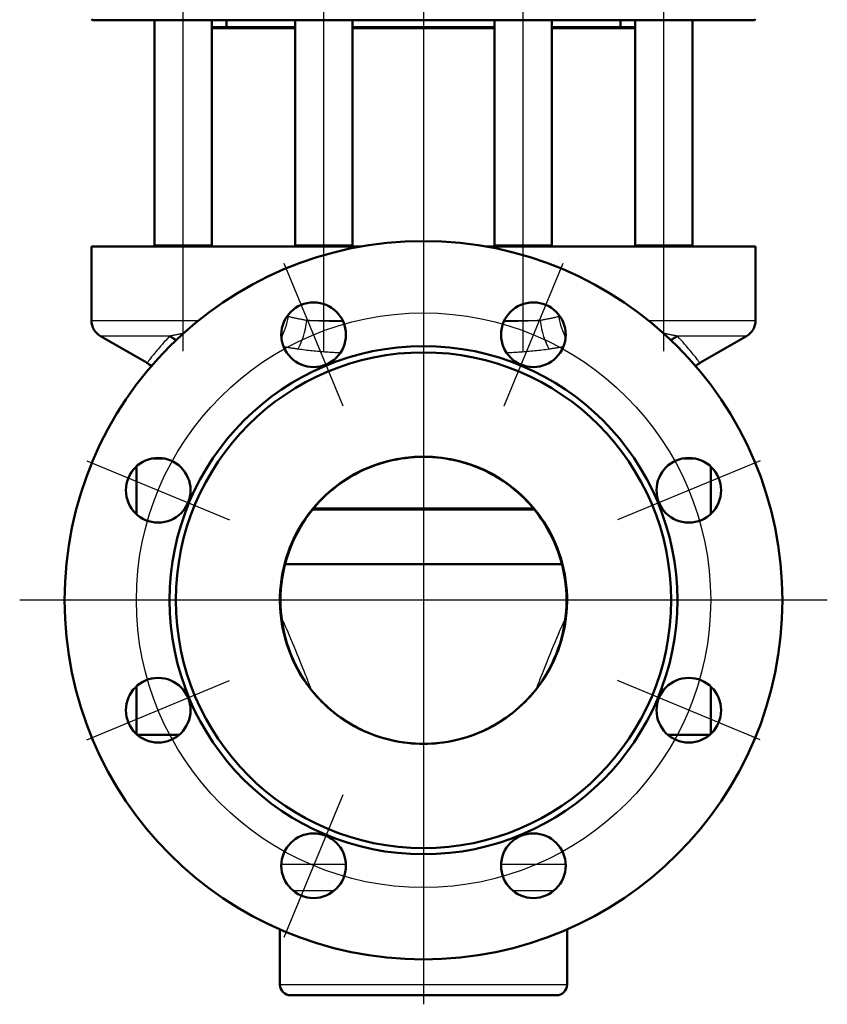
# Model space of a CAD drawing. Header units: millimetres. Extents: x 99 to 904, y 199 to 1215.
# Tile 3 of 12: x 679 to 904, y 508 to 782. Entities that reach past the tile are written whole.
import ezdxf

# ---------------------------------------------------------------- set-up
doc = ezdxf.new("R2010")
doc.units = ezdxf.units.MM
doc.header["$LTSCALE"] = 5
for name, color, linetype, lineweight in [('Gewinde(DIN)', 3, 'Continuous', 25), ('Mittellinie(DIN)', 4, 'Continuous', 25), ('Mittelpunktmarkierung(DIN)', 4, 'Continuous', 25), ('Sichtbare Kanten(DIN)', 7, 'Continuous', 50), ('Sichtbare tangentiale Kanten(DIN)', 3, 'Continuous', 25)]:
    doc.layers.add(name, color=color, linetype=linetype, lineweight=lineweight)

msp = doc.modelspace()

# ---------------------------------------------------------------- linework, layer by layer
at = {"layer": 'Gewinde(DIN)'}
for p, q in [((717.79, 719.21), (717.79, 718.91)), ((731.38, 718.91), (731.38, 719.21)), ((757.03, 719.21), (757.03, 718.91)), ((770.62, 718.91), (770.62, 719.21)), ((812.52, 719.21), (812.52, 718.91)), ((826.11, 718.91), (826.11, 719.21)), ((851.75, 719.21), (851.75, 718.91)), ((865.34, 718.91), (865.34, 719.21))]:
    msp.add_line(p, q, dxfattribs=at)
at = {"layer": 'Mittellinie(DIN)', "linetype": 'Continuous'}
for p, q in [((724.59, 689.71), (724.59, 832.71)), ((763.82, 689.71), (763.82, 832.71)), ((819.31, 689.71), (819.31, 832.71)), ((858.55, 689.71), (858.55, 832.71))]:
    msp.add_line(p, q, dxfattribs=at)
msp.add_circle((791.57, 620.41), 80, dxfattribs=at)
at = {"layer": 'Mittelpunktmarkierung(DIN)', "linetype": 'Continuous'}
for p, q in [((791.57, 1209.63), (791.57, 507.91)), ((769.18, 674.45), (752.73, 714.18)), ((830.41, 714.18), (813.96, 674.45)), ((697.79, 659.25), (737.52, 642.79)), ((885.34, 659.25), (845.62, 642.79)), ((904.07, 620.41), (679.07, 620.41)), ((697.79, 581.56), (737.52, 598.02)), ((885.34, 581.56), (845.62, 598.02)), ((752.73, 526.63), (769.18, 566.36))]:
    msp.add_line(p, q, dxfattribs=at)
at = {"layer": 'Sichtbare Kanten(DIN)'}
for p, q in [((699.32, 781.91), (699.07, 782.16)), ((883.82, 781.91), (699.32, 781.91)), ((716.59, 718.91), (716.59, 781.91)), ((732.59, 718.91), (732.59, 781.91)), ((736.67, 779.91), (736.67, 781.91)), ((755.82, 718.91), (755.82, 781.91)), ((771.82, 718.91), (771.82, 781.91)), ((811.31, 718.91), (811.31, 781.91)), ((827.31, 718.91), (827.31, 781.91)), ((846.47, 779.91), (846.47, 781.91)), ((850.55, 718.91), (850.55, 781.91)), ((866.55, 718.91), (866.55, 781.91)), ((883.82, 781.91), (884.07, 782.16)), ((732.59, 779.91), (755.82, 779.91)), ((755.82, 779.66), (732.59, 779.66)), ((771.82, 779.91), (811.31, 779.91)), ((811.31, 779.66), (771.82, 779.66)), ((827.31, 779.91), (850.55, 779.91)), ((850.55, 779.66), (827.31, 779.66)), ((699.07, 718.91), (774.31, 718.91)), ((699.07, 718.91), (699.07, 698.29)), ((716.59, 719.21), (732.59, 719.21)), ((755.82, 719.21), (771.82, 719.21)), ((808.82, 718.91), (884.07, 718.91)), ((811.31, 719.21), (827.31, 719.21)), ((850.55, 719.21), (866.55, 719.21)), ((884.07, 718.91), (884.07, 698.29)), ((714.57, 686.46), (701.57, 693.96)), ((868.56, 686.46), (881.57, 693.96)), ((719.09, 659.91), (716.23, 659.91)), ((866.91, 659.91), (864.05, 659.91)), ((711.57, 644.39), (711.57, 657.65)), ((871.57, 644.39), (871.57, 657.65)), ((822.45, 645.66), (760.68, 645.66)), ((760.89, 645.91), (822.25, 645.91)), ((830.11, 630.41), (753.02, 630.41)), ((711.57, 583.17), (711.57, 596.42)), ((871.57, 583.17), (871.57, 596.42)), ((723.45, 582.91), (711.86, 582.91)), ((871.27, 582.91), (859.68, 582.91)), ((751.57, 513.41), (751.57, 528.76)), ((831.57, 513.41), (831.57, 528.76)), ((828.57, 510.41), (754.57, 510.41))]:
    msp.add_line(p, q, dxfattribs=at)
at = {"layer": 'Sichtbare Kanten(DIN)', "flags": 128}
for points in [[(825.07, 642.01), (824.39, 643.05), (823.68, 644.06), (822.93, 645.06), (822.15, 646.03), (821.34, 646.97), (820.49, 647.89), (819.62, 648.79), (818.73, 649.65), (817.8, 650.48), (816.86, 651.28), (815.89, 652.06), (814.89, 652.8), (813.86, 653.51), (812.82, 654.19), (811.75, 654.84), (810.67, 655.45), (809.56, 656.03), (808.44, 656.58), (807.31, 657.08), (806.16, 657.56), (805, 657.99), (803.82, 658.39), (802.63, 658.75), (801.43, 659.08), (800.21, 659.37), (798.99, 659.62), (797.76, 659.83), (796.53, 660.01), (795.29, 660.14), (794.05, 660.24), (792.81, 660.3), (791.57, 660.32), (790.33, 660.3), (789.08, 660.24), (787.84, 660.14), (786.6, 660), (785.36, 659.83), (784.14, 659.62), (782.92, 659.37), (781.71, 659.08), (780.51, 658.76), (779.32, 658.39), (778.14, 657.99), (776.98, 657.55), (775.82, 657.08), (774.69, 656.57), (773.56, 656.03), (772.46, 655.45), (771.37, 654.83), (770.31, 654.19), (769.27, 653.51), (768.25, 652.8), (767.26, 652.06), (766.28, 651.28), (765.33, 650.48), (764.4, 649.64), (763.51, 648.78), (762.63, 647.88), (761.79, 646.96), (760.98, 646.02), (760.2, 645.05), (759.45, 644.06), (758.74, 643.05), (758.06, 642.01)], [(758.06, 642.01), (757.28, 640.71), (756.54, 639.39), (755.84, 638.03), (755.2, 636.65), (754.61, 635.24), (754.07, 633.82), (753.59, 632.37), (753.16, 630.92), (752.78, 629.45), (752.46, 627.96), (752.2, 626.46), (752, 624.96), (751.85, 623.44), (751.76, 621.92), (751.73, 620.39), (751.75, 618.87), (751.84, 617.35), (751.98, 615.84), (752.18, 614.34), (752.43, 612.84), (752.75, 611.35), (753.12, 609.87), (753.54, 608.41), (754.02, 606.96), (754.55, 605.54), (755.13, 604.13), (755.76, 602.76), (756.45, 601.4), (757.18, 600.08), (757.96, 598.78), (758.37, 598.14), (758.58, 597.82), (758.79, 597.51), (758.99, 597.21), (759.09, 597.07), (759.17, 596.96), (759.22, 596.88), (759.26, 596.83), (759.3, 596.77)], [(823.84, 596.77), (823.88, 596.83), (823.91, 596.88), (823.97, 596.96), (824.05, 597.07), (824.14, 597.21), (824.35, 597.51), (824.56, 597.82), (824.77, 598.14), (825.17, 598.78), (825.95, 600.08), (826.69, 601.4), (827.37, 602.76), (828.01, 604.14), (828.59, 605.54), (829.12, 606.96), (829.6, 608.4), (830.02, 609.86), (830.39, 611.34), (830.7, 612.83), (830.96, 614.33), (831.16, 615.85), (831.3, 617.37), (831.38, 618.89), (831.41, 620.41), (831.38, 621.92), (831.29, 623.44), (831.14, 624.96), (830.93, 626.47), (830.67, 627.97), (830.35, 629.46), (829.97, 630.94), (829.54, 632.4), (829.06, 633.84), (828.52, 635.26), (827.93, 636.66), (827.29, 638.03), (826.6, 639.39), (825.86, 640.71), (825.07, 642.01)], [(754.68, 604.94), (755.24, 603.68), (755.83, 602.43), (756.48, 601.21), (757.16, 600.01), (757.89, 598.83), (758.66, 597.68), (759.46, 596.55), (760.3, 595.46)], [(822.83, 595.46), (823.68, 596.55), (824.48, 597.68), (825.25, 598.83), (825.97, 600), (826.66, 601.21), (827.3, 602.43), (827.9, 603.68), (828.46, 604.94)], [(760.3, 595.46), (761.01, 594.6), (761.75, 593.75), (762.51, 592.93), (763.29, 592.12), (764.1, 591.34), (764.93, 590.58), (765.78, 589.84), (766.64, 589.13), (767.53, 588.44), (768.44, 587.78), (769.36, 587.14), (770.3, 586.54), (771.25, 585.96), (772.23, 585.4), (773.22, 584.87), (774.22, 584.37), (775.24, 583.9), (776.28, 583.46), (777.32, 583.04), (778.37, 582.65), (779.44, 582.3), (780.51, 581.97), (781.59, 581.68), (782.68, 581.41), (783.77, 581.18), (784.87, 580.98), (785.98, 580.81), (787.1, 580.67), (788.22, 580.56), (789.34, 580.48), (790.46, 580.43), (791.58, 580.42), (792.71, 580.43), (793.82, 580.48), (794.94, 580.56), (796.05, 580.67), (797.16, 580.81), (798.27, 580.98), (799.38, 581.19), (800.48, 581.42), (801.57, 581.69), (802.65, 581.98), (803.73, 582.31), (804.79, 582.66), (805.85, 583.05), (806.89, 583.46), (807.91, 583.9), (808.93, 584.38), (809.93, 584.88), (810.92, 585.41), (811.89, 585.97), (812.85, 586.55), (813.8, 587.16), (814.72, 587.8), (815.63, 588.46), (816.52, 589.15), (817.38, 589.86), (818.23, 590.59), (819.05, 591.35), (819.85, 592.13), (820.63, 592.93), (821.39, 593.75), (822.12, 594.6), (822.83, 595.46)]]:
    msp.add_lwpolyline(points, dxfattribs=at)
at = {"layer": 'Sichtbare Kanten(DIN)'}
for centre, radius in [((791.57, 620.41), 100), ((760.95, 694.32), 9), ((822.18, 694.32), 9), ((791.57, 620.41), 70.73), ((791.57, 620.41), 69), ((717.66, 651.02), 9), ((865.48, 651.02), 9), ((717.66, 589.79), 9), ((865.48, 589.79), 9), ((760.95, 546.5), 9), ((822.18, 546.5), 9)]:
    msp.add_circle(centre, radius, dxfattribs=at)
for centre, radius, start, end in [((704.07, 698.29), 5, 180, 240), ((879.07, 698.29), 5, 300, 0), ((709.57, 677.79), 10, 51.677, 60), ((873.56, 677.79), 10, 120, 128.323), ((791.57, 655.39), 75, 176.4991, 176.5484), ((791.57, 620.41), 40, 32.9863, 147.0137), ((791.57, 655.39), 75, 3.4516, 3.5009), ((791.57, 620.41), 40, 147.0137, 218.5977), ((791.57, 620.41), 40, 321.4023, 32.9863), ((791.57, 620.41), 40, 218.5977, 321.4023), ((754.57, 513.41), 3, 180, 270), ((828.57, 513.41), 3, 270, 0)]:
    msp.add_arc(centre, radius, start, end, dxfattribs=at)
at = {"layer": 'Sichtbare tangentiale Kanten(DIN)'}
for p, q in [((699.07, 698.29), (728.85, 698.29)), ((759.05, 698.29), (769.03, 698.29)), ((814.11, 698.29), (824.08, 698.29)), ((854.29, 698.29), (884.07, 698.29)), ((720.92, 693.96), (701.57, 693.96)), ((881.57, 693.96), (862.21, 693.96)), ((751.83, 615.87), (751.83, 615.87)), ((751.97, 546.96), (769.94, 546.96)), ((813.19, 546.96), (831.17, 546.96)), ((766.62, 539.51), (755.29, 539.51)), ((827.85, 539.51), (816.52, 539.51)), ((751.57, 513.41), (831.57, 513.41))]:
    msp.add_line(p, q, dxfattribs=at)
at = {"layer": 'Sichtbare tangentiale Kanten(DIN)', "flags": 128}
for points in [[(753.94, 699.37), (753.92, 699.37), (753.91, 699.38), (753.89, 699.38), (753.88, 699.38), (753.86, 699.39), (753.85, 699.39), (753.83, 699.39), (753.81, 699.4), (753.8, 699.4), (753.78, 699.41), (753.77, 699.41), (753.75, 699.41), (753.74, 699.42), (753.72, 699.42), (753.71, 699.43), (753.69, 699.43), (753.68, 699.43), (753.66, 699.44), (753.64, 699.44), (753.63, 699.44), (753.61, 699.45), (753.6, 699.45), (753.58, 699.46), (753.57, 699.46)], [(759.05, 698.29), (758.84, 698.33), (758.62, 698.37), (758.41, 698.41), (758.19, 698.44), (757.97, 698.48), (757.76, 698.52), (757.54, 698.56), (757.33, 698.61), (757.12, 698.65), (756.9, 698.69), (756.69, 698.74), (756.47, 698.78), (756.26, 698.83), (756.05, 698.87), (755.84, 698.92), (755.62, 698.96), (755.41, 699.01), (755.2, 699.06), (754.99, 699.11), (754.78, 699.16), (754.57, 699.21), (754.36, 699.26), (754.15, 699.32), (753.94, 699.37)], [(829.2, 699.37), (828.99, 699.32), (828.78, 699.26), (828.57, 699.21), (828.36, 699.16), (828.15, 699.11), (827.94, 699.06), (827.72, 699.01), (827.51, 698.96), (827.3, 698.92), (827.09, 698.87), (826.88, 698.83), (826.66, 698.78), (826.45, 698.74), (826.24, 698.69), (826.02, 698.65), (825.81, 698.61), (825.59, 698.56), (825.38, 698.52), (825.16, 698.48), (824.95, 698.44), (824.73, 698.41), (824.52, 698.37), (824.3, 698.33), (824.08, 698.29)], [(829.57, 699.46), (829.55, 699.46), (829.54, 699.45), (829.52, 699.45), (829.51, 699.44), (829.49, 699.44), (829.48, 699.44), (829.46, 699.43), (829.45, 699.43), (829.43, 699.43), (829.41, 699.42), (829.4, 699.42), (829.38, 699.41), (829.37, 699.41), (829.35, 699.41), (829.34, 699.4), (829.32, 699.4), (829.31, 699.39), (829.29, 699.39), (829.28, 699.39), (829.26, 699.38), (829.24, 699.38), (829.23, 699.38), (829.21, 699.37), (829.2, 699.37)], [(769.17, 697.98), (768.74, 697.99), (768.32, 697.99), (767.89, 698), (767.46, 698), (767.03, 698.01), (766.6, 698.02), (766.18, 698.03), (765.75, 698.04), (765.33, 698.05), (764.9, 698.06), (764.48, 698.07), (764.06, 698.08), (763.63, 698.1), (763.21, 698.11), (762.79, 698.13), (762.37, 698.14), (761.96, 698.16), (761.54, 698.18), (761.12, 698.19), (760.71, 698.21), (760.29, 698.23), (759.88, 698.25), (759.47, 698.27), (759.06, 698.3)], [(824.08, 698.3), (823.67, 698.27), (823.26, 698.25), (822.84, 698.23), (822.43, 698.21), (822.01, 698.19), (821.6, 698.17), (821.18, 698.16), (820.76, 698.14), (820.34, 698.12), (819.92, 698.11), (819.5, 698.1), (819.08, 698.08), (818.66, 698.07), (818.23, 698.06), (817.81, 698.05), (817.38, 698.04), (816.96, 698.03), (816.53, 698.02), (816.11, 698.01), (815.68, 698), (815.25, 698), (814.83, 697.99), (814.4, 697.99), (813.97, 697.98)], [(720.75, 693.79), (720.23, 693.25), (719.74, 692.72), (719.27, 692.21), (718.82, 691.71), (718.4, 691.23), (718, 690.77), (717.62, 690.33), (717.27, 689.91), (716.93, 689.51), (716.63, 689.13), (716.34, 688.77), (716.07, 688.44), (715.83, 688.13), (715.61, 687.85), (715.41, 687.59), (715.23, 687.35), (715.08, 687.14), (714.94, 686.96), (714.83, 686.81), (714.74, 686.68), (714.67, 686.58), (714.61, 686.51), (714.58, 686.47), (714.57, 686.46)], [(720.92, 693.96), (720.92, 693.96), (720.91, 693.95), (720.9, 693.94), (720.89, 693.93), (720.89, 693.93), (720.88, 693.92), (720.87, 693.91), (720.86, 693.91), (720.86, 693.9), (720.85, 693.89), (720.84, 693.88), (720.84, 693.88), (720.83, 693.87), (720.82, 693.86), (720.81, 693.85), (720.81, 693.85), (720.8, 693.84), (720.79, 693.83), (720.79, 693.82), (720.78, 693.82), (720.77, 693.81), (720.76, 693.8), (720.76, 693.79), (720.75, 693.79)], [(724.64, 694.71), (724.48, 694.67), (724.31, 694.64), (724.15, 694.6), (723.99, 694.57), (723.83, 694.53), (723.67, 694.5), (723.51, 694.46), (723.35, 694.43), (723.19, 694.4), (723.04, 694.37), (722.88, 694.33), (722.72, 694.3), (722.57, 694.27), (722.42, 694.24), (722.26, 694.21), (722.11, 694.18), (721.96, 694.15), (721.81, 694.13), (721.66, 694.1), (721.51, 694.07), (721.36, 694.04), (721.21, 694.02), (721.07, 693.99), (720.92, 693.96)], [(862.21, 693.96), (862.07, 693.99), (861.92, 694.02), (861.77, 694.04), (861.63, 694.07), (861.48, 694.1), (861.33, 694.13), (861.18, 694.15), (861.03, 694.18), (860.87, 694.21), (860.72, 694.24), (860.57, 694.27), (860.41, 694.3), (860.26, 694.33), (860.1, 694.37), (859.94, 694.4), (859.79, 694.43), (859.63, 694.46), (859.47, 694.5), (859.31, 694.53), (859.15, 694.57), (858.98, 694.6), (858.82, 694.64), (858.66, 694.67), (858.49, 694.71)], [(862.39, 693.79), (862.38, 693.79), (862.37, 693.8), (862.36, 693.81), (862.36, 693.82), (862.35, 693.82), (862.34, 693.83), (862.34, 693.84), (862.33, 693.85), (862.32, 693.85), (862.31, 693.86), (862.31, 693.87), (862.3, 693.88), (862.29, 693.88), (862.29, 693.89), (862.28, 693.9), (862.27, 693.91), (862.26, 693.91), (862.26, 693.92), (862.25, 693.93), (862.24, 693.93), (862.24, 693.94), (862.23, 693.95), (862.22, 693.96), (862.21, 693.96)], [(868.56, 686.46), (868.55, 686.47), (868.52, 686.51), (868.47, 686.58), (868.4, 686.68), (868.31, 686.81), (868.19, 686.96), (868.06, 687.14), (867.9, 687.35), (867.72, 687.59), (867.53, 687.85), (867.31, 688.13), (867.06, 688.44), (866.8, 688.77), (866.51, 689.13), (866.2, 689.51), (865.87, 689.91), (865.51, 690.33), (865.14, 690.77), (864.74, 691.23), (864.31, 691.71), (863.87, 692.21), (863.4, 692.72), (862.9, 693.25), (862.39, 693.79)], [(752.57, 691.04), (752.74, 691.01), (752.91, 690.98), (753.07, 690.95), (753.24, 690.92), (753.41, 690.89), (753.58, 690.86), (753.74, 690.83), (753.91, 690.81), (754.08, 690.78), (754.25, 690.75), (754.42, 690.72), (754.58, 690.7), (754.75, 690.67), (754.92, 690.64), (755.09, 690.61), (755.26, 690.59), (755.43, 690.56), (755.6, 690.54), (755.77, 690.51), (755.93, 690.49), (756.1, 690.46), (756.27, 690.44), (756.44, 690.41), (756.61, 690.39)], [(826.53, 690.39), (826.69, 690.41), (826.86, 690.44), (827.03, 690.46), (827.2, 690.49), (827.37, 690.51), (827.54, 690.54), (827.71, 690.56), (827.88, 690.59), (828.05, 690.61), (828.21, 690.64), (828.38, 690.67), (828.55, 690.7), (828.72, 690.72), (828.89, 690.75), (829.06, 690.78), (829.22, 690.81), (829.39, 690.83), (829.56, 690.86), (829.73, 690.89), (829.9, 690.92), (830.06, 690.95), (830.23, 690.98), (830.4, 691.01), (830.57, 691.04)], [(756.61, 690.39), (757.1, 690.32), (757.59, 690.26), (758.08, 690.19), (758.57, 690.13), (759.07, 690.07), (759.56, 690.01), (760.05, 689.96), (760.55, 689.91), (761.04, 689.86), (761.54, 689.81), (762.03, 689.76), (762.53, 689.72), (763.02, 689.67), (763.52, 689.63), (764.01, 689.59), (764.51, 689.56), (765, 689.52), (765.49, 689.49), (765.99, 689.46), (766.48, 689.43), (766.97, 689.4), (767.46, 689.38), (767.95, 689.35), (768.44, 689.33)], [(814.7, 689.33), (815.19, 689.35), (815.68, 689.38), (816.17, 689.4), (816.66, 689.43), (817.15, 689.46), (817.65, 689.49), (818.14, 689.52), (818.63, 689.56), (819.12, 689.59), (819.62, 689.63), (820.11, 689.67), (820.6, 689.71), (821.1, 689.76), (821.6, 689.8), (822.09, 689.85), (822.59, 689.9), (823.09, 689.96), (823.58, 690.01), (824.08, 690.07), (824.58, 690.13), (825.08, 690.19), (825.57, 690.25), (826.07, 690.32), (826.56, 690.39)], [(758.06, 642.01), (758.06, 642.01), (758.06, 642.01), (758.06, 642.02), (758.06, 642.02), (758.06, 642.03), (758.05, 642.04), (758.05, 642.04), (758.05, 642.05), (758.05, 642.06), (758.05, 642.07), (758.04, 642.08), (758.04, 642.09), (758.04, 642.1), (758.03, 642.11), (758.03, 642.12), (758.03, 642.13), (758.03, 642.14), (758.02, 642.15), (758.02, 642.16), (758.02, 642.17), (758.02, 642.17), (758.02, 642.18), (758.02, 642.18), (758.02, 642.18)], [(825.07, 642.01), (825.08, 642.01), (825.08, 642.01), (825.08, 642.02), (825.08, 642.02), (825.08, 642.03), (825.08, 642.04), (825.08, 642.04), (825.09, 642.05), (825.09, 642.06), (825.09, 642.07), (825.09, 642.08), (825.1, 642.09), (825.1, 642.1), (825.1, 642.11), (825.1, 642.12), (825.11, 642.13), (825.11, 642.14), (825.11, 642.15), (825.11, 642.16), (825.12, 642.17), (825.12, 642.17), (825.12, 642.18), (825.12, 642.18), (825.12, 642.18)], [(752.02, 615.44), (752.54, 614.31), (753.05, 613.18), (753.55, 612.05), (754.04, 610.91), (754.52, 609.79), (754.99, 608.68), (755.45, 607.58), (755.89, 606.51), (756.32, 605.46), (756.74, 604.43), (757.14, 603.44), (757.52, 602.49), (757.88, 601.58), (758.23, 600.71), (758.55, 599.89), (758.85, 599.13), (759.12, 598.42), (759.37, 597.78), (759.6, 597.2), (759.8, 596.69), (759.97, 596.26), (760.11, 595.91), (760.22, 595.64), (760.3, 595.46)], [(831.11, 615.43), (830.59, 614.3), (830.09, 613.17), (829.59, 612.03), (829.1, 610.9), (828.61, 609.78), (828.14, 608.67), (827.69, 607.58), (827.24, 606.5), (826.81, 605.45), (826.39, 604.43), (825.99, 603.44), (825.61, 602.48), (825.25, 601.57), (824.91, 600.7), (824.59, 599.89), (824.29, 599.12), (824.01, 598.42), (823.76, 597.78), (823.54, 597.2), (823.34, 596.69), (823.17, 596.26), (823.02, 595.91), (822.91, 595.64), (822.83, 595.46)]]:
    msp.add_lwpolyline(points, dxfattribs=at)
at = {"layer": 'Sichtbare tangentiale Kanten(DIN)'}
for centre, major_axis, ratio, start_param, end_param in [((749.87, 699.37), (-2.23, -9.75), 0.398217, 1.01545, 1.661607), ((833.27, 699.37), (-2.23, 9.75), 0.398217, 1.479986, 2.126143), ((755.54, 698.29), (-1.49, -9.89), 0.348057, 0.698281, 1.623182), ((827.6, 698.29), (-1.49, 9.89), 0.348057, 1.51841, 2.443312), ((716.8, 685.13), (-6.76, 7.37), 0.943796, 4.888197, 5.093214), ((717, 685.3), (-6.65, 7.47), 0.941942, 4.902491, 5.108493), ((866.14, 685.3), (-6.65, -7.47), 0.941942, 4.316285, 4.522287), ((866.33, 685.13), (-6.76, -7.37), 0.943796, 4.331564, 4.536581)]:
    msp.add_ellipse(centre, major_axis=major_axis, ratio=ratio, start_param=start_param, end_param=end_param, dxfattribs=at)

doc.saveas('drawing.dxf')
